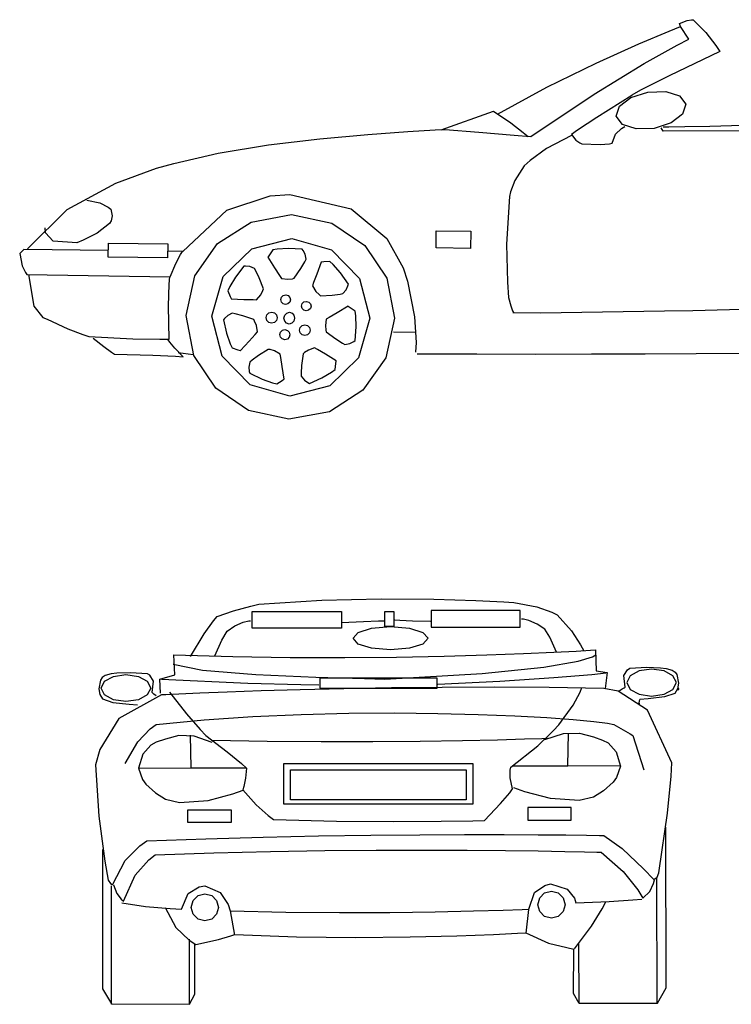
# Model space of a CAD drawing. Extents: x 6796 to 11184, y 929 to 3966.
# Tile 1 of 2: x 6796 to 8991, y 929 to 3966. Entities that reach past the tile are written whole.
import ezdxf

# ---------------------------------------------------------------- set-up
doc = ezdxf.new("R2010")
doc.units = 0
doc.header["$LTSCALE"] = 0.000394
doc.header["$MEASUREMENT"] = 0
doc.layers.add('LAYER_1', color=7, linetype='CONTINUOUS')

msp = doc.modelspace()

# ---------------------------------------------------------------- linework, layer by layer
at = {"layer": 'LAYER_1', "color": 7, "linetype": 'Continuous'}
for p, q in [((8831, 3954.2), (8854.9, 3963.3)), ((8834, 3945), (8831, 3954.2)), ((8854.9, 3963.3), (8868.4, 3965.9)), ((8868.4, 3965.9), (8872.6, 3966)), ((8872.6, 3966), (8912.4, 3926.7)), ((8705.4, 3891.3), (8798.6, 3930.7)), ((8798.6, 3930.7), (8834, 3945)), ((8859.6, 3906.3), (8834, 3945)), ((8912.4, 3926.7), (8943.4, 3886.6)), ((8573.5, 3832), (8705.4, 3891.3)), ((8823.3, 3887.3), (8859.6, 3906.3)), ((8722.1, 3830.5), (8823.3, 3887.3)), ((8955.8, 3868.2), (8798.8, 3792.7)), ((8943.4, 3886.6), (8955.8, 3868.2)), ((8421.9, 3757.9), (8573.5, 3832)), ((8567.8, 3736.4), (8722.1, 3830.5)), ((8798.8, 3792.7), (8711.1, 3748.2)), ((8270, 3674.4), (8421.9, 3757.9)), ((8372, 3605.5), (8567.8, 3736.4)), ((8680.7, 3725.8), (8733.6, 3742.7)), ((8711.1, 3748.2), (8683.8, 3733.5)), ((8733.6, 3742.7), (8789.1, 3744.2)), ((8789.1, 3744.2), (8831.1, 3730.6)), ((8683.8, 3732), (8575.8, 3664.7)), ((8645.5, 3699.1), (8680.7, 3725.8)), ((8831.1, 3730.6), (8850.6, 3704.9)), ((8095.8, 3625.9), (8257.8, 3683.7)), ((8257.8, 3683.7), (8310.5, 3647.5)), ((8635.6, 3668.4), (8645.5, 3699.1)), ((8850.6, 3704.9), (8840.7, 3674.2)), ((8310.5, 3647.5), (8349.2, 3617.8)), ((8575.8, 3664.7), (8516.2, 3624.7)), ((8655.1, 3642.7), (8635.6, 3668.4)), ((8805.5, 3647.5), (8752.6, 3630.7)), ((8840.7, 3674.2), (8805.5, 3647.5)), ((7869.8, 3612.3), (7993.1, 3621.1)), ((7993.1, 3621.1), (8077.4, 3625.9)), ((8077.4, 3625.9), (8108.7, 3627.3)), ((8108.7, 3627.3), (8212.4, 3619)), ((8212.4, 3619), (8321.1, 3610)), ((8349.2, 3617.8), (8364.3, 3605.6)), ((8516.2, 3624.7), (8498, 3611.5)), ((8633.2, 3613.1), (8652.2, 3630.8)), ((8652.2, 3630.8), (8662.6, 3637)), ((8697.1, 3629.1), (8655.1, 3642.7)), ((8752.6, 3630.7), (8697.1, 3629.1)), ((8780.6, 3621.7), (8774.6, 3632.5)), ((8797.7, 3634.5), (8780.1, 3634.2)), ((9457.9, 3625.2), (8780.6, 3621.7)), ((8847.3, 3635.4), (8797.7, 3634.5)), ((8924.8, 3637), (8847.3, 3635.4)), ((9025.6, 3639.1), (8924.8, 3637)), ((7563.4, 3579.6), (7721.8, 3598.7)), ((7721.8, 3598.7), (7869.8, 3612.3)), ((8321.1, 3610), (8371.5, 3605.8)), ((8497.9, 3608.5), (8421.1, 3568.4)), ((8498, 3611.5), (8510.9, 3594.6)), ((8510.9, 3594.6), (8523.9, 3585.9)), ((8523.9, 3585.9), (8529.9, 3583.5)), ((8615.3, 3583.3), (8623.5, 3585.3)), ((8623.5, 3585.3), (8633.2, 3613.1)), ((7271.8, 3522.1), (7408.6, 3554.3)), ((7408.6, 3554.3), (7563.4, 3579.6)), ((8421.1, 3568.4), (8370.6, 3531.4)), ((8529.9, 3583.5), (8586.2, 3580.8)), ((8586.2, 3580.8), (8615.3, 3583.3)), ((8370.6, 3531.4), (8352.4, 3515.1)), ((7092.2, 3461.9), (7218.5, 3507.7)), ((7218.5, 3507.7), (7271.8, 3522.1)), ((8352.4, 3515.1), (8323.2, 3469.7)), ((8323.2, 3469.7), (8309.8, 3434.6)), ((6942.6, 3380.3), (7092.2, 3461.9)), ((8309.8, 3434.6), (8306.6, 3420.5)), ((7002.8, 3409.3), (7043.7, 3400.8)), ((7435.3, 3378.9), (7568.8, 3422.6)), ((7568.8, 3422.6), (7629, 3427.2)), ((7629, 3427.2), (7818.4, 3382.5)), ((8306.6, 3420.5), (8297.6, 3273.6)), ((6819.9, 3258.8), (6942.6, 3380.3)), ((7043.7, 3400.8), (7068.6, 3388.1)), ((7068.6, 3388.1), (7076.9, 3381.5)), ((7076.9, 3381.5), (7080.9, 3360.7)), ((7299.2, 3250.9), (7435.3, 3378.9)), ((7818.4, 3382.5), (7928.4, 3290.8)), ((7077.9, 3345.6), (7073.2, 3337.3)), ((7080.9, 3360.7), (7077.9, 3345.6)), ((7406.7, 3275.5), (7509.7, 3341.9)), ((7509.7, 3341.9), (7634.8, 3365.2)), ((7634.8, 3365.2), (7759.3, 3338.7)), ((6876.2, 3308.6), (6874.7, 3324.1)), ((7073.2, 3337.3), (7035, 3307.6)), ((7759.3, 3338.7), (7860.5, 3269.6)), ((8080.1, 3261.8), (8080.8, 3315)), ((8080.8, 3315), (8187.2, 3313.6)), ((8187.2, 3313.6), (8186.5, 3260.4)), ((6899.3, 3282.9), (6876.2, 3308.6)), ((6972.2, 3278.1), (6899.3, 3282.9)), ((6992.4, 3286.2), (6972.2, 3278.1)), ((7035, 3307.6), (6992.4, 3286.2)), ((7512.5, 3259.5), (7635.6, 3291.2)), ((7635.6, 3291.2), (7757.9, 3256.4)), ((7928.4, 3290.8), (7979.3, 3200.3)), ((6809.3, 3257.3), (6796.2, 3244.5)), ((7069.7, 3253.9), (6809.3, 3257.3)), ((7069.5, 3233.3), (7070, 3277.1)), ((7070, 3277.1), (7253.1, 3274.7)), ((7253.1, 3274.7), (7252.5, 3230.9)), ((7298.1, 3251.3), (7252.8, 3251.5)), ((7292.4, 3241.3), (7298.1, 3251.3)), ((7336.5, 3175.9), (7406.7, 3275.5)), ((7424, 3173.3), (7512.5, 3259.5)), ((7576.7, 3256.2), (7566.1, 3240.2)), ((7590.6, 3258), (7576.7, 3256.2)), ((7624.6, 3260.2), (7590.6, 3258)), ((7666.9, 3258.3), (7624.6, 3260.2)), ((7670.2, 3253.9), (7666.9, 3258.3)), ((7676.4, 3242.4), (7670.2, 3253.9)), ((7757.9, 3256.4), (7844.1, 3167.8)), ((7860.5, 3269.6), (7928.1, 3168.3)), ((8186.5, 3260.4), (8080.1, 3261.8)), ((8297.6, 3273.6), (8300.6, 3156.6)), ((6796.2, 3244.5), (6804.1, 3207.1)), ((7252.5, 3230.9), (7069.5, 3233.3)), ((7278.2, 3213.9), (7292.4, 3241.3)), ((7562.2, 3234.3), (7561.7, 3233.5)), ((7561.7, 3233.5), (7582.5, 3200.2)), ((7566.1, 3240.2), (7562.2, 3234.3)), ((7675.6, 3219.1), (7679.6, 3227)), ((7679.6, 3227), (7676.4, 3242.4)), ((7752.9, 3220.3), (7733.7, 3218.8)), ((7762.8, 3210.4), (7752.9, 3220.3)), ((6804.1, 3207.1), (6813.8, 3186.2)), ((7260.1, 3173.1), (7278.2, 3213.9)), ((7487, 3205.8), (7461.7, 3171.9)), ((7492.6, 3206.1), (7487, 3205.8)), ((7505.5, 3204.7), (7492.6, 3206.1)), ((7520, 3198.8), (7505.5, 3204.7)), ((7524.4, 3191), (7520, 3198.8)), ((7534.9, 3169.2), (7524.4, 3191)), ((7582.5, 3200.2), (7597.6, 3176.4)), ((7642.8, 3168.5), (7663.4, 3198.1)), ((7663.4, 3198.1), (7675.6, 3219.1)), ((7725.7, 3218.2), (7712.1, 3181.4)), ((7726.7, 3218.3), (7725.7, 3218.2)), ((7733.7, 3218.8), (7726.7, 3218.3)), ((7785.4, 3184.9), (7762.8, 3210.4)), ((7979.3, 3200.3), (7991.8, 3159.4)), ((6813.8, 3186.2), (6818.6, 3179.8)), ((6818.6, 3179.8), (7260.1, 3173.1)), ((6823.8, 3179.7), (6840.2, 3082.2)), ((7257.5, 3149.7), (7259.5, 3174.1)), ((7309.6, 3053.5), (7336.5, 3175.9)), ((7389.1, 3051.1), (7424, 3173.3)), ((7461.7, 3171.9), (7444.5, 3142.5)), ((7547.8, 3135.4), (7534.9, 3169.2)), ((7597.6, 3176.4), (7603.4, 3167.4)), ((7603.4, 3167.4), (7623.1, 3165.4)), ((7623.1, 3165.4), (7637.3, 3167.1)), ((7637.3, 3167.1), (7642.8, 3168.5)), ((7712.1, 3181.4), (7702.6, 3154.9)), ((7809.8, 3150.3), (7785.4, 3184.9)), ((7844.1, 3167.8), (7875.8, 3044.8)), ((7928.1, 3168.3), (7951.8, 3045.2)), ((7991.8, 3159.4), (8013.8, 3049.6)), ((7254.9, 3082.4), (7257.5, 3149.7)), ((7444.5, 3142.5), (7438.2, 3130)), ((7438.2, 3130), (7445.5, 3112.2)), ((7539.4, 3117.4), (7546, 3130.1)), ((7546, 3130.1), (7547.8, 3135.4)), ((7702.6, 3154.9), (7699, 3144.7)), ((7699, 3144.7), (7709.5, 3128)), ((7792.8, 3121.1), (7803, 3133)), ((7803, 3133), (7808.3, 3144.9)), ((7808.3, 3144.9), (7809.8, 3150.3)), ((8300.6, 3156.6), (8304.1, 3108.8)), ((7445.5, 3112.2), (7448.2, 3105.7)), ((7448.2, 3105.7), (7448.6, 3104.8)), ((7448.6, 3104.8), (7487.8, 3103.3)), ((7487.8, 3103.3), (7515.9, 3102.5)), ((7515.9, 3102.5), (7526.7, 3102.2)), ((7526.7, 3102.2), (7539.4, 3117.4)), ((7601.7, 3102.5), (7603.8, 3109.9)), ((7603.6, 3095.1), (7601.7, 3102.5)), ((7603.8, 3109.9), (7609.2, 3115.1)), ((7609.2, 3115.1), (7616.6, 3117)), ((7616.6, 3117), (7624, 3114.9)), ((7624, 3114.9), (7629.2, 3109.5)), ((7631.1, 3102.1), (7629, 3094.7)), ((7629.2, 3109.5), (7631.1, 3102.1)), ((7709.5, 3128), (7719.5, 3117.8)), ((7719.5, 3117.8), (7724, 3114.3)), ((7724, 3114.3), (7760.1, 3116.1)), ((7760.1, 3116.1), (7784.1, 3119.4)), ((7784.1, 3119.4), (7792.8, 3121.1)), ((8304.1, 3108.8), (8310.5, 3083.8)), ((6840.2, 3082.2), (6867.1, 3047)), ((7257, 2980.7), (7254.9, 3082.4)), ((7608.8, 3089.7), (7603.6, 3095.1)), ((7616.2, 3087.6), (7608.8, 3089.7)), ((7623.6, 3089.5), (7616.2, 3087.6)), ((7629, 3094.7), (7623.6, 3089.5)), ((7665.4, 3082.7), (7667.5, 3090)), ((7667.3, 3075.2), (7665.4, 3082.7)), ((7672.5, 3069.9), (7667.3, 3075.2)), ((7667.5, 3090), (7672.8, 3095.2)), ((7679.9, 3067.8), (7672.5, 3069.9)), ((7672.8, 3095.2), (7680.2, 3097.1)), ((7687.3, 3069.7), (7679.9, 3067.8)), ((7680.2, 3097.1), (7687.6, 3095)), ((7692.6, 3074.9), (7687.3, 3069.7)), ((7687.6, 3095), (7692.8, 3089.7)), ((7694.7, 3082.3), (7692.6, 3074.9)), ((7692.8, 3089.7), (7694.7, 3082.3)), ((7808.7, 3082.1), (7774.9, 3062.1)), ((7809.5, 3081.5), (7808.7, 3082.1)), ((7815.3, 3077.5), (7809.5, 3081.5)), ((7831, 3066.5), (7815.3, 3077.5)), ((8310.5, 3083.8), (8316.3, 3068.1)), ((8316.3, 3068.1), (8318.9, 3062.6)), ((8784.6, 3067.7), (8871.8, 3069.2)), ((8871.8, 3069.2), (9114.2, 3075.1)), ((6867.1, 3047), (6881.3, 3042.3)), ((6881.3, 3042.3), (6944.2, 3012)), ((7333.3, 2930.4), (7309.6, 3053.5)), ((7420.9, 2928), (7389.1, 3051.1)), ((7428.3, 3044.3), (7424.9, 3039.9)), ((7424.9, 3039.9), (7434.4, 2998.7)), ((7437.7, 3053.3), (7428.3, 3044.3)), ((7451.7, 3060.5), (7437.7, 3053.3)), ((7460.4, 3058.8), (7451.7, 3060.5)), ((7483.9, 3052.7), (7460.4, 3058.8)), ((7517.9, 3040.7), (7483.9, 3052.7)), ((7520.8, 3035.8), (7517.9, 3040.7)), ((7556.1, 3046.9), (7558.6, 3055.6)), ((7558.3, 3038.2), (7556.1, 3046.9)), ((7564.4, 3031.9), (7558.3, 3038.2)), ((7558.6, 3055.6), (7564.8, 3061.7)), ((7564.8, 3061.7), (7573.6, 3064)), ((7573.6, 3064), (7582.2, 3061.5)), ((7588.1, 3037.8), (7581.9, 3031.7)), ((7582.2, 3061.5), (7588.4, 3055.2)), ((7590.6, 3046.5), (7588.1, 3037.8)), ((7588.4, 3055.2), (7590.6, 3046.5)), ((7611.3, 3045.3), (7613.7, 3054.5)), ((7613.5, 3036.2), (7611.3, 3045.3)), ((7613.7, 3054.5), (7619.7, 3060.9)), ((7619.7, 3060.9), (7628, 3063.3)), ((7628, 3063.3), (7636.2, 3060.7)), ((7636.2, 3060.7), (7642, 3054.1)), ((7644.2, 3044.9), (7641.8, 3035.8)), ((7642, 3054.1), (7644.2, 3044.9)), ((7741.6, 3042), (7739.1, 3022.4)), ((7750.8, 3047.6), (7741.6, 3042)), ((7774.9, 3062.1), (7750.8, 3047.6)), ((7832.5, 3052.5), (7831, 3066.5)), ((7833.9, 3018.5), (7832.5, 3052.5)), ((7875.8, 3044.8), (7840.9, 2922.5)), ((7951.8, 3045.2), (7924.9, 2922.8)), ((8013.8, 3049.6), (8018.4, 2970.3)), ((8318.1, 3062.9), (8317.3, 3062.6)), ((8317.3, 3062.6), (8402.2, 3062.1)), ((8318.6, 3062.7), (8318.1, 3062.9)), ((8318.9, 3062.6), (8318.6, 3062.7)), ((8402.2, 3062.1), (8593, 3064.5)), ((8593, 3064.5), (8784.6, 3067.7)), ((6944.2, 3012), (6991.1, 2994.6)), ((7526.2, 3022.6), (7520.8, 3035.8)), ((7529.5, 3003.1), (7526.2, 3022.6)), ((7573.1, 3029.4), (7564.4, 3031.9)), ((7581.9, 3031.7), (7573.1, 3029.4)), ((7600.8, 3002.4), (7606.5, 3007.9)), ((7606.5, 3007.9), (7614.3, 3009.9)), ((7619.3, 3029.6), (7613.5, 3036.2)), ((7614.3, 3009.9), (7622.1, 3007.7)), ((7627.5, 3027), (7619.3, 3029.6)), ((7622.1, 3007.7), (7627.6, 3002)), ((7635.8, 3029.4), (7627.5, 3027)), ((7641.8, 3035.8), (7635.8, 3029.4)), ((7659.2, 3008.5), (7661.6, 3016.7)), ((7661.4, 3000.2), (7659.2, 3008.5)), ((7661.6, 3016.7), (7667.5, 3022.5)), ((7667.5, 3022.5), (7675.9, 3024.6)), ((7675.9, 3024.6), (7684.1, 3022.3)), ((7684.1, 3022.3), (7689.9, 3016.3)), ((7692, 3008), (7689.7, 2999.8)), ((7689.9, 3016.3), (7692, 3008)), ((7739.1, 3022.4), (7740.4, 3008.1)), ((7740.4, 3008.1), (7741.7, 3002.6)), ((7830.9, 2976.3), (7833.9, 3018.5)), ((6991.1, 2994.6), (7009.6, 2989)), ((7009.6, 2989), (7144.7, 2981.4)), ((7022.4, 2983.7), (7055.5, 2958)), ((7144.7, 2981.4), (7228.4, 2980.1)), ((7228.4, 2980.1), (7257, 2980.7)), ((7259.5, 2971), (7254.4, 2978.1)), ((7434.4, 2998.7), (7445.6, 2966.5)), ((7503.5, 2974.2), (7522.4, 2995.1)), ((7522.4, 2995.1), (7529.5, 3003.1)), ((7598.6, 2994.6), (7600.8, 3002.4)), ((7600.6, 2986.7), (7598.6, 2994.6)), ((7606.1, 2981), (7600.6, 2986.7)), ((7613.9, 2978.8), (7606.1, 2981)), ((7621.8, 2980.8), (7613.9, 2978.8)), ((7627.4, 2986.3), (7621.8, 2980.8)), ((7629.7, 2994.2), (7627.4, 2986.3)), ((7627.6, 3002), (7629.7, 2994.2)), ((7667.2, 2994.2), (7661.4, 3000.2)), ((7675.4, 2991.8), (7667.2, 2994.2)), ((7683.7, 2994), (7675.4, 2991.8)), ((7689.7, 2999.8), (7683.7, 2994)), ((7741.7, 3002.6), (7770.8, 2981.2)), ((7770.8, 2981.2), (7791.5, 2968.5)), ((7948.7, 3003.2), (8017, 3002.4)), ((7055.5, 2958), (7079.5, 2940.4)), ((7274.7, 2952.3), (7259.5, 2971)), ((7300.2, 2926), (7274.7, 2952.3)), ((7445.6, 2966.5), (7451.1, 2953.6)), ((7451.1, 2953.6), (7469.3, 2947.7)), ((7469.3, 2947.7), (7476.1, 2945.5)), ((7477, 2945.2), (7503.5, 2974.2)), ((7562.9, 2948.9), (7532.3, 2929.8)), ((7568.5, 2948.1), (7562.9, 2948.9)), ((7582.3, 2944.1), (7568.5, 2948.1)), ((7686.9, 2946.8), (7675, 2938.9)), ((7705.3, 2953.9), (7686.9, 2946.8)), ((7714.6, 2948.5), (7705.3, 2953.9)), ((7738.8, 2934.1), (7714.6, 2948.5)), ((7791.5, 2968.5), (7799.3, 2964.4)), ((7799.3, 2964.4), (7814.8, 2967.2)), ((7814.8, 2967.2), (7826.4, 2973)), ((7826.4, 2973), (7830.9, 2976.3)), ((8018.4, 2970.3), (8017.3, 2939.9)), ((7079.5, 2940.4), (7088.8, 2933.9)), ((7088.8, 2933.9), (7206.6, 2931)), ((7206.6, 2931), (7276.9, 2927.6)), ((7276.9, 2927.6), (7300.2, 2926)), ((7285.3, 2939.5), (7331.4, 2932.9)), ((7400.9, 2829.1), (7333.3, 2930.4)), ((7507.1, 2839.5), (7420.9, 2928)), ((7476.1, 2945.5), (7477, 2945.2)), ((7532.3, 2929.8), (7512.9, 2915.2)), ((7599.6, 2934.6), (7582.3, 2944.1)), ((7601.4, 2924), (7599.6, 2934.6)), ((7606, 2896.2), (7601.4, 2924)), ((7670.7, 2935.1), (7665.7, 2899.4)), ((7675, 2938.9), (7670.7, 2935.1)), ((7772.5, 2913.8), (7738.8, 2934.1)), ((7840.9, 2922.5), (7752.4, 2836.3)), ((7924.9, 2922.8), (7854.7, 2823.2)), ((8021.9, 2935.3), (8206.4, 2934.8)), ((8206.4, 2934.8), (8385.9, 2934.7)), ((8385.9, 2934.7), (8559.2, 2934.9)), ((8559.2, 2934.9), (8725.3, 2935.3)), ((8725.3, 2935.3), (8882.8, 2936)), ((8882.8, 2936), (9030.8, 2936.8)), ((7506.2, 2909.4), (7503.1, 2894)), ((7503.1, 2894), (7504.3, 2881.1)), ((7512.9, 2915.2), (7506.2, 2909.4)), ((7612.2, 2857.4), (7606, 2896.2)), ((7665.7, 2899.4), (7664.3, 2875.2)), ((7757.7, 2878.9), (7769.3, 2886.8)), ((7769.3, 2886.8), (7771.5, 2905.8)), ((7771.5, 2905.8), (7772.3, 2912.8)), ((7772.3, 2912.8), (7772.5, 2913.8)), ((7504.3, 2881.1), (7505.6, 2875.7)), ((7505.6, 2875.7), (7543.8, 2857.4)), ((7543.8, 2857.4), (7575.9, 2846.2)), ((7605.5, 2853), (7611.3, 2856.9)), ((7611.3, 2856.9), (7612.2, 2857.4)), ((7664.3, 2875.2), (7664.4, 2866.3)), ((7664.4, 2866.3), (7674.2, 2854)), ((7689.9, 2844.1), (7728.4, 2861.5)), ((7728.4, 2861.5), (7757.7, 2878.9)), ((7502.1, 2760), (7400.9, 2829.1)), ((7629.3, 2804.6), (7507.1, 2839.5)), ((7575.9, 2846.2), (7589.5, 2842.4)), ((7589.5, 2842.4), (7605.5, 2853)), ((7752.4, 2836.3), (7629.3, 2804.6)), ((7674.2, 2854), (7684.9, 2846.6)), ((7684.9, 2846.6), (7689.9, 2844.1)), ((7854.7, 2823.2), (7751.7, 2756.7)), ((7626.6, 2733.5), (7502.1, 2760)), ((7751.7, 2756.7), (7626.6, 2733.5)), ((7455.8, 2142.7), (7509.1, 2157.2)), ((7509.1, 2157.2), (7533.9, 2163.2)), ((7533.9, 2163.2), (7727.7, 2175.2)), ((7727.7, 2175.2), (7911.2, 2179.4)), ((7911.2, 2179.4), (8073.3, 2178.3)), ((8073.3, 2178.3), (8202.9, 2174.5)), ((8202.9, 2174.5), (8288.8, 2170.3)), ((8288.8, 2170.3), (8319.9, 2168.4)), ((8319.9, 2168.4), (8391.1, 2155)), ((7405.4, 2124.7), (7455.8, 2142.7)), ((7513.3, 2140.1), (7788.2, 2140.1)), ((7513.3, 2088.7), (7513.3, 2140.1)), ((7788.2, 2140.1), (7788.2, 2088.7)), ((7921.8, 2140.1), (7950, 2140.1)), ((7921.8, 2093.9), (7921.8, 2140.1)), ((7950, 2140.1), (7950, 2093.9)), ((8340.1, 2143.1), (8065.2, 2143.1)), ((8065.2, 2143.1), (8065.2, 2091.7)), ((8340.1, 2091.7), (8340.1, 2143.1)), ((8391.1, 2155), (8437.2, 2138.1)), ((8437.2, 2138.1), (8453.5, 2129.8)), ((8453.5, 2129.8), (8497.7, 2080.7)), ((7365.1, 2071), (7394.4, 2111.6)), ((7394.4, 2111.6), (7405.4, 2124.7)), ((7436, 2079.3), (7459.4, 2096.5)), ((7459.4, 2096.5), (7485.7, 2107.3)), ((7485.7, 2107.3), (7502.4, 2111.3)), ((7502.4, 2111.3), (7508.2, 2111.9)), ((7788.2, 2106.7), (7856.4, 2109.2)), ((7856.4, 2109.2), (7902.4, 2111.1)), ((7902.4, 2111.1), (7919.2, 2111.9)), ((7968.7, 2112.5), (7953.4, 2113.8)), ((8008, 2110.9), (7968.7, 2112.5)), ((8063.6, 2109.8), (8008, 2110.9)), ((8349.4, 2116.7), (8343.6, 2117.2)), ((8366.1, 2112.7), (8349.4, 2116.7)), ((8392.4, 2101.8), (8366.1, 2112.7)), ((8415.3, 2086.2), (8392.4, 2101.8)), ((7323.2, 2001.4), (7365.1, 2071)), ((7419.4, 2051.9), (7436, 2079.3)), ((7788.2, 2088.7), (7513.3, 2088.7)), ((7824.1, 2057.9), (7840, 2076)), ((7840, 2076), (7881.5, 2089)), ((7881.5, 2089), (7939.7, 2093.9)), ((7950, 2093.9), (7921.8, 2093.9)), ((7939.7, 2093.9), (7998, 2089)), ((7998, 2089), (8039.5, 2076)), ((8039.5, 2076), (8055.4, 2057.9)), ((8065.2, 2091.7), (8340.1, 2091.7)), ((8430.7, 2061.5), (8415.3, 2086.2)), ((8497.7, 2080.7), (8525.8, 2037.7)), ((7397.7, 2004), (7419.4, 2051.9)), ((7840, 2039.8), (7824.1, 2057.9)), ((7881.5, 2026.9), (7840, 2039.8)), ((8039.5, 2039.8), (7998, 2026.9)), ((8055.4, 2057.9), (8039.5, 2039.8)), ((8451.8, 2015), (8430.7, 2061.5)), ((8525.8, 2037.7), (8535.7, 2019.4)), ((7271.8, 2006.5), (7453.2, 2001.1)), ((7274.4, 1944.9), (7271.8, 2006.5)), ((7939.7, 2022), (7881.5, 2026.9)), ((7998, 2026.9), (7939.7, 2022)), ((8105.4, 2002.8), (8236.8, 2006.6)), ((8236.8, 2006.6), (8350.3, 2010.8)), ((8350.3, 2010.8), (8443.2, 2015)), ((8443.2, 2015), (8512.8, 2018.5)), ((8512.8, 2018.5), (8556.5, 2021)), ((8556.5, 2021), (8571.7, 2022)), ((8563.1, 2001), (8572.5, 2006.2)), ((8571.7, 2022), (8574.3, 1957.7)), ((7269.3, 1978.3), (7359.8, 1959.7)), ((7453.2, 2001.1), (7629.9, 1998.5)), ((7629.9, 1998.5), (7799.3, 1998.2)), ((7799.3, 1998.2), (7958.7, 1999.8)), ((7958.7, 1999.8), (8105.4, 2002.8)), ((8413, 1969.1), (8518.2, 1987.4)), ((8518.2, 1987.4), (8563.1, 2001)), ((7078.4, 1948.1), (7059.9, 1942.9)), ((7095.8, 1949.7), (7078.4, 1948.1)), ((7085.2, 1940.2), (7123.7, 1945.9)), ((7138, 1951.4), (7095.8, 1949.7)), ((7123.7, 1945.9), (7162.3, 1940.2)), ((7190.4, 1948.6), (7138, 1951.4)), ((7198, 1943.8), (7190.4, 1948.6)), ((7228.2, 1932), (7274.4, 1944.9)), ((7359.8, 1959.7), (7524.5, 1946.5)), ((7524.5, 1946.5), (7709.1, 1938)), ((7921.8, 1932), (8222.5, 1949.5)), ((8222.5, 1949.5), (8413, 1969.1)), ((8443, 1936.6), (8560.6, 1946.5)), ((8560.6, 1946.5), (8605.2, 1950.8)), ((8574.3, 1957.7), (8607.7, 1952.6)), ((8607.7, 1952.6), (8601.5, 1902.9)), ((8659.6, 1942.8), (8670.5, 1960.6)), ((8670.5, 1960.6), (8678.1, 1965.5)), ((8678.1, 1965.5), (8730.4, 1968.2)), ((8706.2, 1957), (8678.7, 1942)), ((8744.7, 1962.7), (8706.2, 1957)), ((8730.4, 1968.2), (8772.7, 1966.5)), ((8783.3, 1957), (8744.7, 1962.7)), ((8772.7, 1966.5), (8790.1, 1964.9)), ((8810.8, 1942), (8783.3, 1957)), ((8790.1, 1964.9), (8808.5, 1959.7)), ((8808.5, 1959.7), (8817.5, 1953.5)), ((8817.5, 1953.5), (8822.9, 1945.8)), ((8822.9, 1945.8), (8828.2, 1919)), ((7045.6, 1928.9), (7040.3, 1902.2)), ((7051, 1936.7), (7045.6, 1928.9)), ((7047.3, 1904.1), (7057.7, 1925.1)), ((7059.9, 1942.9), (7051, 1936.7)), ((7057.7, 1925.1), (7085.2, 1940.2)), ((7162.3, 1940.2), (7189.7, 1925.1)), ((7189.7, 1925.1), (7200.2, 1904.1)), ((7208.8, 1925.9), (7198, 1943.8)), ((7205.1, 1890.2), (7208.8, 1925.9)), ((7230.7, 1888.4), (7228.2, 1932)), ((7233.3, 1932), (7499.6, 1919.4)), ((7499.6, 1919.4), (7663.2, 1914.7)), ((7663.2, 1914.7), (7718.8, 1914.1)), ((7709.1, 1938), (7859.6, 1933.4)), ((8083.6, 1934.6), (7721.4, 1934.6)), ((7721.4, 1934.6), (7721.4, 1903.8)), ((7859.6, 1933.4), (7921.8, 1932)), ((8083.6, 1903.8), (8083.6, 1934.6)), ((8086.2, 1916.4), (8276.8, 1925.1)), ((8276.8, 1925.1), (8443, 1936.6)), ((8663.4, 1907), (8659.6, 1942.8)), ((8678.7, 1942), (8668.3, 1920.9)), ((8668.3, 1920.9), (8678.7, 1899.9)), ((8821.2, 1920.9), (8810.8, 1942)), ((8810.8, 1899.9), (8821.2, 1920.9)), ((8828.2, 1919), (8824.8, 1901.6)), ((7040.3, 1902.2), (7043.6, 1884.7)), ((7043.6, 1884.7), (7051.6, 1871)), ((7057.7, 1883), (7047.3, 1904.1)), ((7200.2, 1904.1), (7189.7, 1883)), ((7206.4, 1888.7), (7205.1, 1890.2)), ((7210.4, 1884.9), (7206.4, 1888.7)), ((7217.1, 1879.8), (7210.4, 1884.9)), ((7247.3, 1883.7), (7233.4, 1883)), ((7287.4, 1885.6), (7247.3, 1883.7)), ((7258.5, 1891.8), (7311, 1824.8)), ((7351.3, 1888.4), (7287.4, 1885.6)), ((7436.5, 1891.7), (7351.3, 1888.4)), ((7540.7, 1895.3), (7436.5, 1891.7)), ((7661.4, 1898.9), (7540.7, 1895.3)), ((7796.2, 1902.1), (7661.4, 1898.9)), ((7721.4, 1903.8), (8083.6, 1903.8)), ((7942.8, 1904.7), (7796.2, 1902.1)), ((8098.7, 1906.3), (7942.8, 1904.7)), ((8261.4, 1906.7), (8098.7, 1906.3)), ((8428.6, 1905.5), (8261.4, 1906.7)), ((8597.9, 1902.4), (8428.6, 1905.5)), ((8503.1, 1851.4), (8524.4, 1891.3)), ((8524.4, 1891.3), (8529.8, 1905.7)), ((8641.8, 1894.8), (8597.9, 1902.4)), ((8732.2, 1836.3), (8641.8, 1894.8)), ((8645.4, 1896.1), (8653.7, 1901.4)), ((8653.7, 1901.4), (8660.5, 1905.4)), ((8660.5, 1905.4), (8663.4, 1907)), ((8678.7, 1899.9), (8706.2, 1884.9)), ((8706.2, 1884.9), (8744.7, 1879.2)), ((8744.7, 1879.2), (8783.3, 1884.9)), ((8783.3, 1884.9), (8810.8, 1899.9)), ((8816.9, 1887.9), (8784.8, 1877)), ((8824.8, 1901.6), (8816.9, 1887.9)), ((8829.4, 1903.1), (8825.6, 1903.1)), ((8825.6, 1903.1), (8825.6, 1899.9)), ((8825.6, 1899.9), (8829.4, 1899.9)), ((8829.4, 1899.9), (8829.4, 1903.1)), ((7051.6, 1871), (7083.7, 1860.1)), ((7085.2, 1868), (7057.7, 1883)), ((7083.7, 1860.1), (7133.7, 1854.2)), ((7123.7, 1862.3), (7085.2, 1868)), ((7233.4, 1883), (7101.5, 1810.5)), ((7162.3, 1868), (7123.7, 1862.3)), ((7133.7, 1854.2), (7159.8, 1852.5)), ((7189.7, 1883), (7162.3, 1868)), ((8707.6, 1868.6), (8706, 1859.1)), ((8706, 1859.1), (8707.4, 1856.4)), ((8707.4, 1856.4), (8708.5, 1856.3)), ((8734.7, 1871.1), (8708.7, 1869.3)), ((8784.8, 1877), (8734.7, 1871.1)), ((7311, 1824.8), (7353, 1776.4)), ((7515.1, 1816.3), (7664.4, 1823.1)), ((7664.4, 1823.1), (7810.9, 1826.7)), ((7810.9, 1826.7), (7952.2, 1827.6)), ((7952.2, 1827.6), (8086.2, 1826.2)), ((8086.2, 1826.2), (8210.5, 1823)), ((8210.5, 1823), (8323, 1818.5)), ((8458.7, 1790.6), (8503.1, 1851.4)), ((8807.2, 1673.1), (8732.2, 1836.3)), ((7101.5, 1810.5), (7043, 1715.1)), ((7216.7, 1791.3), (7365.1, 1805.9)), ((7365.1, 1805.9), (7515.1, 1816.3)), ((8323, 1818.5), (8421.4, 1813)), ((8421.4, 1813), (8503.4, 1807.1)), ((8503.4, 1807.1), (8566.7, 1801.2)), ((8566.7, 1801.2), (8609.2, 1795.8)), ((8609.2, 1795.8), (8628.6, 1791.3)), ((7160.1, 1738.4), (7198.9, 1778.2)), ((7198.9, 1778.2), (7216.7, 1791.3)), ((7353, 1776.4), (7370.2, 1757.8)), ((8393.6, 1726.2), (8442.6, 1772.9)), ((8416, 1745.4), (8473.2, 1764)), ((8442.6, 1772.9), (8458.7, 1790.6)), ((8473.2, 1764), (8522.6, 1765)), ((8486.3, 1664.5), (8488.6, 1765.1)), ((8522.6, 1765), (8565.8, 1753.4)), ((8628.6, 1791.3), (8657.4, 1775.2)), ((8657.4, 1775.2), (8678.8, 1762.8)), ((8678.8, 1762.8), (8687.2, 1757.8)), ((7121.8, 1671.3), (7160.1, 1738.4)), ((7217.4, 1737.5), (7200.8, 1728.5)), ((7245.6, 1747), (7217.4, 1737.5)), ((7287.4, 1758), (7245.6, 1747)), ((7334.3, 1755.7), (7287.4, 1758)), ((7325.1, 1658.1), (7322.8, 1758.8)), ((7390.2, 1736.4), (7334.3, 1755.7)), ((7370.2, 1757.8), (7436.2, 1707)), ((7389.7, 1743.9), (7559.7, 1740.4)), ((7559.7, 1740.4), (7726.3, 1739)), ((7726.3, 1739), (7885, 1739.1)), ((7885, 1739.1), (8031.5, 1740.5)), ((8031.5, 1740.5), (8161.3, 1742.6)), ((8161.3, 1742.6), (8270, 1744.9)), ((8270, 1744.9), (8353.1, 1747.2)), ((8353.1, 1747.2), (8406.2, 1748.8)), ((8406.2, 1748.8), (8424.9, 1749.5)), ((8565.8, 1753.4), (8594, 1743.9)), ((8594, 1743.9), (8610.7, 1734.9)), ((8610.7, 1734.9), (8635.6, 1707)), ((8687.2, 1757.8), (8720.7, 1651.8)), ((7043, 1715.1), (7029.7, 1667.6)), ((7200.8, 1728.5), (7175.8, 1700.6)), ((7436.2, 1707), (7479.9, 1671)), ((8310.5, 1660.2), (8393.6, 1726.2)), ((8635.6, 1707), (8649, 1663.5)), ((7175.8, 1700.6), (7162.5, 1657.1)), ((7479.9, 1671), (7495.7, 1657.4)), ((7611, 1671.4), (8194.1, 1671.4)), ((7611, 1546.4), (7611, 1671.4)), ((8194.1, 1671.4), (8194.1, 1546.4)), ((8805.1, 1632.6), (8807.2, 1673.1)), ((7029.7, 1667.6), (7039.9, 1508.9)), ((7162.1, 1658.1), (7492.8, 1657)), ((7162.5, 1657.1), (7175.1, 1622.3)), ((7492.8, 1657), (7325.1, 1658.1)), ((7495.7, 1657.4), (7492.8, 1626.4)), ((7630.9, 1652.2), (8173, 1652.2)), ((7630.9, 1559.7), (7630.9, 1652.2)), ((8173, 1652.2), (8173, 1559.7)), ((8308.3, 1627.4), (8308.8, 1651.2)), ((8308.8, 1651.2), (8310.5, 1660.2)), ((8649.4, 1664.5), (8318.6, 1663.3)), ((8318.6, 1663.3), (8486.3, 1664.5)), ((8649, 1663.5), (8636.4, 1628.7)), ((7175.1, 1622.3), (7185.6, 1608.1)), ((7492.8, 1626.4), (7487.5, 1601)), ((8316.1, 1593.2), (8308.3, 1627.4)), ((8625.9, 1614.4), (8596.1, 1587.2)), ((8636.4, 1628.7), (8625.9, 1614.4)), ((8794.4, 1518.4), (8805.1, 1632.6)), ((7185.6, 1608.1), (7215.4, 1580.8)), ((7215.4, 1580.8), (7245.6, 1561.5)), ((7453.3, 1577.8), (7485.8, 1589.6)), ((7487.5, 1601), (7484.6, 1590.4)), ((7484.6, 1590.4), (7525.3, 1544.2)), ((8279.3, 1548.2), (8307.3, 1581.5)), ((8307.3, 1581.5), (8316.1, 1593.2)), ((8354.2, 1584.2), (8320.3, 1596)), ((8432.9, 1563.9), (8354.2, 1584.2)), ((8596.1, 1587.2), (8565.9, 1567.9)), ((7245.6, 1561.5), (7289.5, 1551.2)), ((7289.5, 1551.2), (7377.2, 1557.6)), ((7377.2, 1557.6), (7453.3, 1577.8)), ((8173, 1559.7), (7630.9, 1559.7)), ((8522, 1557.6), (8432.9, 1563.9)), ((8565.9, 1567.9), (8522, 1557.6)), ((7314.4, 1529), (7448.3, 1529)), ((7314.4, 1490), (7314.4, 1529)), ((7448.3, 1529), (7448.3, 1490)), ((7525.3, 1544.2), (7562.9, 1511.1)), ((8194.1, 1546.4), (7611, 1546.4)), ((8229.6, 1495.6), (8279.3, 1548.2)), ((8497.1, 1535.4), (8363.2, 1535.4)), ((8363.2, 1535.4), (8363.2, 1496.3)), ((8497.1, 1496.3), (8497.1, 1535.4)), ((7039.9, 1508.9), (7058.7, 1370.5)), ((7448.3, 1490), (7314.4, 1490)), ((7562.9, 1511.1), (7579.4, 1498.3)), ((7579.4, 1498.3), (7773.5, 1493.8)), ((7773.5, 1493.8), (7950.5, 1492.5)), ((7950.5, 1492.5), (8095.6, 1493.3)), ((8095.6, 1493.3), (8193.6, 1494.8)), ((8193.6, 1494.8), (8229.6, 1495.6)), ((8363.2, 1496.3), (8497.1, 1496.3)), ((8768.1, 1341.6), (8794.4, 1518.4)), ((8788.1, 1475), (8788.9, 978.5)), ((7166.9, 1417.3), (7188.8, 1432.8)), ((7188.8, 1432.8), (7370.1, 1439.5)), ((7370.1, 1439.5), (7547, 1444.6)), ((7547, 1444.6), (7717.4, 1448.2)), ((7717.4, 1448.2), (7879, 1450.6)), ((7879, 1450.6), (8029.8, 1451.9)), ((8029.8, 1451.9), (8167.5, 1452.5)), ((8167.5, 1452.5), (8290, 1452.4)), ((8290, 1452.4), (8395, 1451.8)), ((8395, 1451.8), (8480.5, 1451)), ((8480.5, 1451), (8544.3, 1450.2)), ((8544.3, 1450.2), (8584.2, 1449.6)), ((8584.2, 1449.6), (8597.9, 1449.4)), ((8597.9, 1449.4), (8653.8, 1409.4)), ((7052.1, 1406.3), (7052.1, 976.5)), ((7121.4, 1371.8), (7166.9, 1417.3)), ((7394.5, 1395.5), (7569.6, 1399.8)), ((7569.6, 1399.8), (7737.3, 1402.6)), ((7737.3, 1402.6), (7895.5, 1404.1)), ((7895.5, 1404.1), (8042.3, 1404.5)), ((8042.3, 1404.5), (8175.9, 1404.2)), ((8175.9, 1404.2), (8294.2, 1403.2)), ((8294.2, 1403.2), (8395.4, 1401.9)), ((8395.4, 1401.9), (8477.4, 1400.5)), ((8477.4, 1400.5), (8538.4, 1399.2)), ((8538.4, 1399.2), (8576.4, 1398.3)), ((8576.4, 1398.3), (8589.5, 1397.9)), ((8589.5, 1397.9), (8657.5, 1338.7)), ((8653.8, 1409.4), (8719.7, 1346.6)), ((7058.7, 1370.5), (7068.8, 1311.2)), ((7082.8, 1297.4), (7121.4, 1371.8)), ((7152.7, 1327.5), (7194.2, 1374.3)), ((7194.2, 1374.3), (7213.9, 1389.5)), ((7213.9, 1389.5), (7394.5, 1395.5)), ((8657.5, 1338.7), (8702, 1281.3)), ((8719.7, 1346.6), (8751.4, 1314)), ((8766.9, 1334.5), (8768.1, 1341.6)), ((7068.8, 1311.2), (7076.1, 1301.5)), ((7116.2, 1247.2), (7152.7, 1327.5)), ((8751, 1300.9), (8754.2, 1312.6)), ((8751.4, 1314), (8761.9, 1321.2)), ((8762, 930.6), (8761.1, 1316.7)), ((8761.9, 1321.2), (8766.9, 1334.5)), ((7076.1, 1301.5), (7081, 1297.9)), ((7079, 928.6), (7079, 1294.5)), ((7081, 1297.9), (7082.8, 1297.4)), ((7085.5, 1297.4), (7096, 1270.8)), ((7316.1, 1270.7), (7349.8, 1290.7)), ((7349.8, 1290.7), (7367.4, 1294.6)), ((7367.4, 1294.6), (7414.9, 1273.1)), ((8383.7, 1273.4), (8415.9, 1295.5)), ((8415, 1272.2), (8436.1, 1277.9)), ((8415.9, 1295.5), (8433.3, 1300.2)), ((8433.3, 1300.2), (8484.5, 1283.8)), ((8436.1, 1277.9), (8457.2, 1272.2)), ((8484.5, 1283.8), (8506.7, 1256.2)), ((8702, 1281.3), (8717.9, 1255.6)), ((8717.9, 1255.6), (8739.7, 1276.6)), ((8739.7, 1276.6), (8751, 1300.9)), ((7096, 1270.8), (7109.5, 1253.4)), ((7109.5, 1253.4), (7116.2, 1247.2)), ((7294.8, 1222.1), (7316.1, 1270.7)), ((7325.5, 1227.7), (7331.2, 1248.8)), ((7331.2, 1248.8), (7346.3, 1263.8)), ((7346.3, 1263.8), (7367.4, 1269.5)), ((7367.4, 1269.5), (7388.5, 1263.8)), ((7388.5, 1263.8), (7403.5, 1248.8)), ((7403.5, 1248.8), (7409.2, 1227.7)), ((7414.9, 1273.1), (7438.9, 1236.2)), ((8366.3, 1222.1), (8383.7, 1273.4)), ((8394.2, 1236), (8399.9, 1257.1)), ((8399.9, 1257.1), (8415, 1272.2)), ((8457.2, 1272.2), (8472.2, 1257.1)), ((8472.2, 1257.1), (8477.9, 1236)), ((8506.7, 1256.2), (8511.4, 1241.6)), ((8511.4, 1241.6), (8613.8, 1245.8)), ((8613.8, 1245.8), (8687.1, 1250.5)), ((8687.1, 1250.5), (8715.1, 1252.8)), ((7110.7, 1241.6), (7184.4, 1230.4)), ((7184.4, 1230.4), (7260.1, 1224.1)), ((7244.6, 1227.7), (7277.9, 1165.8)), ((7260.1, 1224.1), (7294.8, 1222.1)), ((7331.2, 1206.6), (7325.5, 1227.7)), ((7409.2, 1227.7), (7403.5, 1206.6)), ((7438.9, 1236.2), (7445.5, 1216.5)), ((7445.5, 1216.5), (7616.5, 1212.7)), ((7445.5, 1216.5), (7458.8, 1141.7)), ((8077.5, 1214.1), (8195.6, 1216.7)), ((8195.6, 1216.7), (8286.8, 1219.3)), ((8286.8, 1219.3), (8345.5, 1221.3)), ((8345.5, 1221.3), (8366.3, 1222.1)), ((8365.8, 1221.3), (8357.2, 1148)), ((8399.9, 1214.9), (8394.2, 1236)), ((8477.9, 1236), (8472.2, 1214.9)), ((8560, 1170.1), (8592.7, 1223.6)), ((8592.7, 1223.6), (8603.9, 1244.9)), ((7346.3, 1191.6), (7331.2, 1206.6)), ((7367.4, 1185.8), (7346.3, 1191.6)), ((7388.5, 1191.6), (7367.4, 1185.8)), ((7403.5, 1206.6), (7388.5, 1191.6)), ((7616.5, 1212.7), (7782.4, 1211.5)), ((7782.4, 1211.5), (7938, 1212.2)), ((7938, 1212.2), (8077.5, 1214.1)), ((8415, 1199.9), (8399.9, 1214.9)), ((8436.1, 1194.2), (8415, 1199.9)), ((8457.2, 1199.9), (8436.1, 1194.2)), ((8472.2, 1214.9), (8457.2, 1199.9)), ((7277.9, 1165.8), (7319.2, 1126.8)), ((8507, 1099.5), (8560, 1170.1)), ((7319.2, 1126.8), (7339.5, 1113.3)), ((7319.5, 931), (7319.5, 1129.3)), ((7339.5, 1113.3), (7409, 1128.7)), ((7409, 1128.7), (7447.6, 1139.7)), ((7447.6, 1139.7), (7459.5, 1144)), ((7459.5, 1144), (7649.8, 1137.2)), ((7649.8, 1137.2), (7832.7, 1135.2)), ((7832.7, 1135.2), (8000.2, 1136.6)), ((8000.2, 1136.6), (8144.4, 1140.1)), ((8144.4, 1140.1), (8257.3, 1144.2)), ((8257.3, 1144.2), (8330.9, 1147.7)), ((8330.9, 1147.7), (8357.2, 1149.1)), ((8357.2, 1149.1), (8427.1, 1117.1)), ((7336.7, 959.8), (7336.7, 1113.3)), ((8427.1, 1117.1), (8483.4, 1103.7)), ((8483.4, 1103.7), (8505.1, 1099.1)), ((8504.3, 961.7), (8505.2, 1099.1)), ((8521.5, 932.9), (8520.7, 1116.8)), ((7052.1, 976.5), (7079.1, 929.6)), ((8788.9, 978.5), (8761.9, 931.5)), ((7319.9, 929.1), (7336.7, 959.8)), ((8521.1, 931), (8504.3, 961.7)), ((7079.1, 929.6), (7319.9, 929.1)), ((8761.9, 931.5), (8521.1, 931))]:
    msp.add_line(p, q, dxfattribs=at)

doc.saveas('drawing.dxf')
